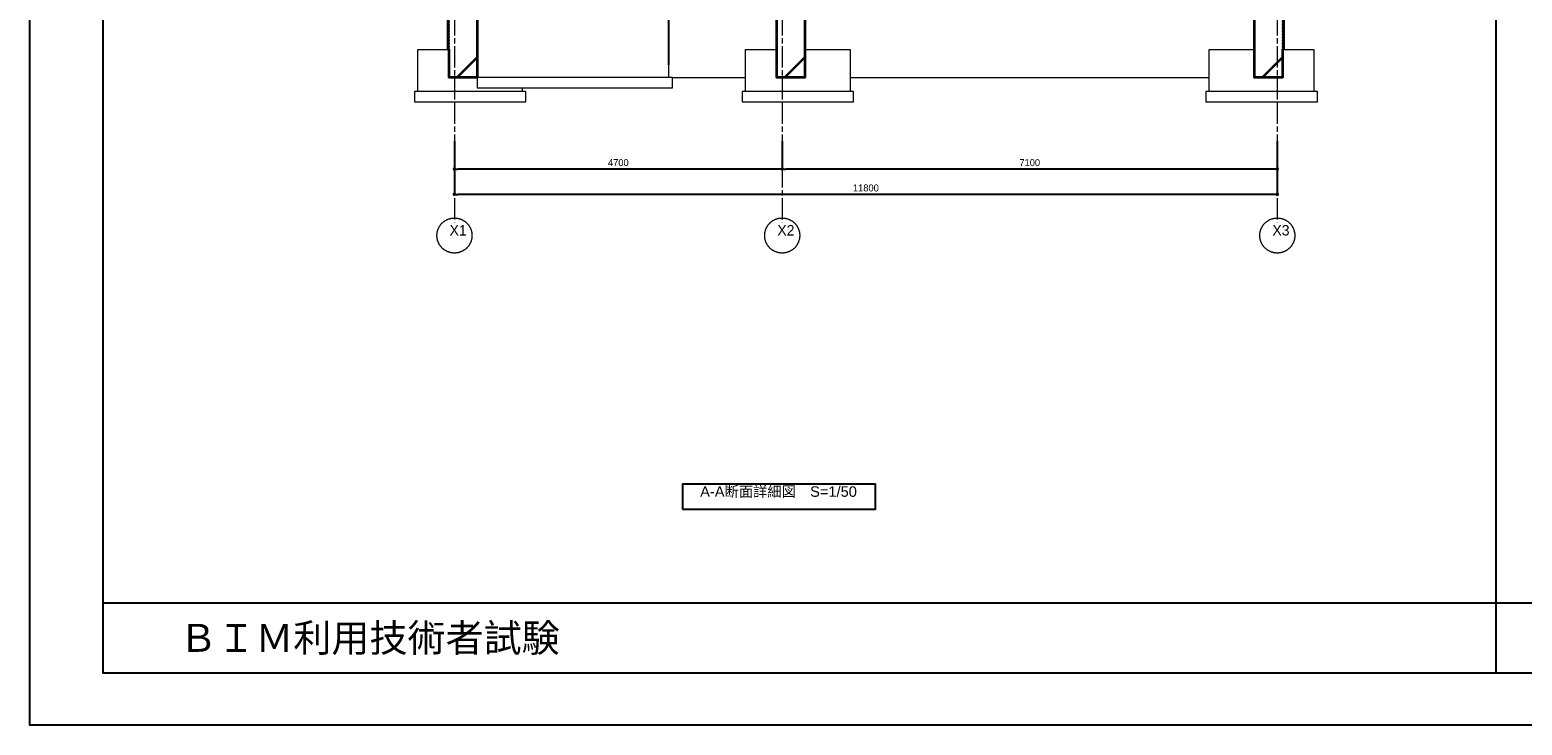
# Model space of a CAD drawing. Header units: millimetres. Extents: x -38341 to 3709, y -10682 to 48718.
# Tile 1 of 118: x -38341 to -16940, y -10682 to -718. Entities that reach past the tile are written whole.
import ezdxf

# ---------------------------------------------------------------- set-up
doc = ezdxf.new("R2010")
doc.units = ezdxf.units.MM
doc.header["$LTSCALE"] = 50
doc.header["$PDMODE"] = 1
doc.header["$PDSIZE"] = -2
doc.linetypes.add('ISO-07 点線', pattern=[0.889, 0.127, -0.762])
doc.linetypes.add('ISO-08 一点鎖線', pattern=[9.144, 6.096, -0.762, 1.524, -0.762])
for name, color, linetype, lineweight in [('00ライン-グリッド-番号', 7, 'Continuous', 5), ('00ライン-グリッド-番号_ハッチング', 7, 'Continuous', 5), ('02モデリング-02基礎-フーチング', 7, 'Continuous', 18), ('02モデリング-02基礎-基礎梁', 7, 'Continuous', 18), ('02モデリング-02基礎-基礎梁_ハッチング', 7, 'Continuous', 5), ('02モデリング-02基礎-栗石', 7, 'Continuous', 5), ('02モデリング-03スラブ', 7, 'Continuous', 5), ('02モデリング-03スラブ-EV', 7, 'Continuous', 5), ('02モデリング-04壁-EV', 7, 'Continuous', 5), ('02モデリング-04壁-外部', 7, 'Continuous', 5), ('02モデリング-04壁-外部_ハッチング', 7, 'Continuous', 5), ('寸法', 7, 'Continuous', 5), ('断面スタイル', 7, 'Continuous', 35), ('解答例線', 7, 'Continuous', 5)]:
    doc.layers.add(name, color=color, linetype=linetype, lineweight=lineweight)
doc.layers.add('00ライン-グリッド-線', color=13, linetype='ISO-08 一点鎖線', lineweight=5, true_color=0xff5454)
doc.styles.add('Helvetica Neue', font='HelveticaNeue.ttc')
doc.styles.add('PT Sans Narrow', font='PTSans.ttc')
doc.styles.get("Standard").update_dxf_attribs({"font": 'txt', "bigfont": 'BIGFONT.SHX'})
doc.dimstyles.new('hiro2', dxfattribs={"dimtxt": 99.953704, "dimasz": 49.996948, "dimexe": 0, "dimexo": 75, "dimgap": 40, "dimtad": 1, "dimdsep": 46, "dimlunit": 6, "dimtxsty": 'PT Sans Narrow', "dimblk": 'DOT', "dimblk1": 'DOT', "dimblk2": 'DOT', "dimcen": 0, "dimazin": 0, "dimtfac": 0.8, "dimtix": 1, "dimtmove": 0, "dimatfit": 0, "dimldrblk": 'VW_FILLEDARROW', "dimfxl": 1, "dimfrac": 2, "dimtolj": 1, "dimarcsym": 0})

# ---------------------------------------------------------------- blocks, each defined once
blk = doc.blocks.new('Section-3')
at = {"layer": '02モデリング-02基礎-フーチング', "color": 7, "linetype": 'Continuous', "lineweight": 18, "transparency": 33554687}
blk.add_line((-12885, -1600), (-12885, -1550), dxfattribs=at)
at = {"layer": '02モデリング-02基礎-フーチング', "color": 7, "linetype": 'Continuous', "lineweight": 18, "transparency": 33554687, "flags": 128}
for points in [[(-14385, -1600), (-14385, -1000), (-13950, -1000)], [(-9685, -1600), (-9685, -1000), (-9235, -1000)], [(-8835, -1000), (-8185, -1000), (-8185, -1600)], [(-3035, -1600), (-3035, -1000), (-2385, -1000)], [(-1970, -1000), (-1535, -1000), (-1535, -1600)]]:
    blk.add_lwpolyline(points, dxfattribs=at)
at = {"layer": '02モデリング-02基礎-基礎梁', "color": 7, "linetype": 'Continuous', "lineweight": 18, "transparency": 33554687}
for p, q in [((-10735, -1400), (-9685, -1400)), ((-8185, -1400), (-3035, -1400))]:
    blk.add_line(p, q, dxfattribs=at)
at = {"layer": '02モデリング-02基礎-栗石', "color": 7, "linetype": 'Continuous', "lineweight": 5, "transparency": 33554687, "flags": 128}
for points in [[(-14435, -1750), (-12835, -1750), (-12835, -1600), (-14435, -1600), (-14435, -1750)], [(-9735, -1750), (-8135, -1750), (-8135, -1600), (-9735, -1600), (-9735, -1750)], [(-3085, -1750), (-1485, -1750), (-1485, -1600), (-3085, -1600), (-3085, -1750)]]:
    blk.add_lwpolyline(points, dxfattribs=at)
at = {"layer": '02モデリング-03スラブ-EV', "color": 7, "linetype": 'Continuous', "lineweight": 5, "transparency": 33554687}
blk.add_line((-10785, -1400), (-10785, -1220), dxfattribs=at)
at = {"layer": '02モデリング-03スラブ-EV', "color": 7, "linetype": 'Continuous', "lineweight": 5, "transparency": 33554687, "flags": 128}
blk.add_lwpolyline([(-13535, -1550), (-10735, -1550), (-10735, -1400), (-13535, -1400), (-13535, -1550)], dxfattribs=at)
at = {"layer": '02モデリング-04壁-EV', "color": 7, "linetype": 'Continuous', "lineweight": 25, "transparency": 33554687}
blk.add_line((-10785, -1220), (-10785, -550), dxfattribs=at)
blk = doc.blocks.new('Section-4')
at = {"color": 255, "linetype": 'Continuous', "lineweight": 5}
for points in [[(-13935, 0), (-13535, 0), (-13535, -1400), (-13935, -1400)], [(-8835, 0), (-8835, -1400), (-9235, -1400), (-9235, 0)], [(-2385, 0), (-1985, 0), (-1985, -1400), (-2385, -1400)]]:
    blk.add_wipeout(points, dxfattribs=at).dxf.layer = '02モデリング-02基礎-基礎梁_ハッチング'
at = {"layer": '02モデリング-02基礎-基礎梁_ハッチング', "linetype": 'Continuous', "lineweight": 5}
h = blk.add_hatch(dxfattribs=at)
h.set_pattern_fill('鉄筋コンクリート [CN] HF-スラブ', style=0, pattern_type=2)
h.set_pattern_definition([(45, (-13726.05, -713.3), (-621.7, 650.7), []), (45, (-13720.9, -719.4), (-621.8, 650.7), []), (45, (-13717.1, -726.5), (-621.8, 650.7), [])])
h.paths.add_polyline_path([(-13935, 0), (-13535, 0), (-13535, -1400), (-13935, -1400)])
h = blk.add_hatch(dxfattribs=at)
h.set_pattern_fill('鉄筋コンクリート [CN] HF-スラブ', style=0, pattern_type=2)
h.set_pattern_definition([(45, (-9026.05, -713.3), (-621.7, 650.7), []), (45, (-9020.9, -719.4), (-621.8, 650.7), []), (45, (-9017.1, -726.5), (-621.8, 650.7), [])])
h.paths.add_polyline_path([(-8835, 0), (-8835, -1400), (-9235, -1400), (-9235, 0)])
h = blk.add_hatch(dxfattribs=at)
h.set_pattern_fill('鉄筋コンクリート [CN] HF-スラブ', style=0, pattern_type=2)
h.set_pattern_definition([(45, (-2176.05, -713.3), (-621.7, 650.7), []), (45, (-2170.9, -719.4), (-621.8, 650.7), []), (45, (-2167.1, -726.5), (-621.8, 650.7), [])])
h.paths.add_polyline_path([(-2385, 0), (-1985, 0), (-1985, -1400), (-2385, -1400)])
at = {"color": 255, "linetype": 'Continuous', "lineweight": 5, "transparency": 33554687}
for points in [[(-13950, 0), (-13950, -1000), (-13935, -1000), (-13935, 0)], [(-1985, 0), (-1985, -1000), (-1970, -1000), (-1970, 0)]]:
    blk.add_wipeout(points, dxfattribs=at).dxf.layer = '02モデリング-04壁-外部_ハッチング'
blk = doc.blocks.new('Section-5')
at = {"layer": '02モデリング-02基礎-基礎梁', "color": 7, "linetype": 'Continuous', "lineweight": 18, "transparency": 33554687}
for p, q in [((-13935, -1400), (-13935, 0)), ((-13535, 0), (-13535, -1400)), ((-9235, -1400), (-9235, 0)), ((-8835, 0), (-8835, -1400)), ((-2385, -1400), (-2385, 0)), ((-1985, 0), (-1985, -1400)), ((-13535, -1400), (-13935, -1400)), ((-8835, -1400), (-9235, -1400)), ((-1985, -1400), (-2385, -1400))]:
    blk.add_line(p, q, dxfattribs=at)
at = {"layer": '02モデリング-04壁-外部', "color": 7, "linetype": 'Continuous', "lineweight": 25, "transparency": 33554687}
for p, q in [((-13950, -1000), (-13950, 0)), ((-1970, -1000), (-1970, 0))]:
    blk.add_line(p, q, dxfattribs=at)
at = {"layer": '02モデリング-04壁-外部', "color": 7, "linetype": 'ISO-07 点線', "lineweight": 18, "transparency": 33554687}
for p, q in [((-13935, -1000), (-13935, 0)), ((-1985, -1000), (-1985, 0))]:
    blk.add_line(p, q, dxfattribs=at)
at = {"layer": '02モデリング-04壁-外部', "color": 7, "linetype": 'Continuous', "lineweight": 5, "transparency": 33554687}
for p, q in [((-13950, -1000), (-13935, -1000)), ((-1985, -1000), (-1970, -1000))]:
    blk.add_line(p, q, dxfattribs=at)
at = {"layer": '断面スタイル', "transparency": 33554687, "flags": 128}
for points in [[(-1970, 13210), (-1970, -1000), (-1985, -1000), (-1985, -1400), (-2385, -1400), (-2385, 0)], [(-8835, -180), (-8835, -1400), (-9235, -1400), (-9235, -180)], [(-13535, -180), (-13535, -1400), (-13935, -1400), (-13935, -1000), (-13950, -1000), (-13950, 13210)]]:
    blk.add_lwpolyline(points, dxfattribs=at)
blk = doc.blocks.new('グループ-21')
at = {"layer": '00ライン-グリッド-番号', "flags": 128}
blk.add_lwpolyline([(193, -17047), (189, -17051), (184, -17056), (180, -17060), (176, -17065), (171, -17069), (167, -17073), (162, -17077), (157, -17081), (152, -17085), (148, -17088), (142, -17092), (137, -17095), (132, -17099), (127, -17102), (121, -17105), (116, -17108), (111, -17111), (105, -17113), (99, -17116), (94, -17118), (88, -17120), (82, -17123), (76, -17124), (70, -17126), (64, -17128), (58, -17129), (52, -17131), (46, -17132), (40, -17133), (34, -17134), (28, -17135), (22, -17135), (16, -17136), (10, -17136), (3, -17136), (-3, -17136), (-9, -17136), (-15, -17136), (-21, -17135), (-27, -17135), (-33, -17134), (-40, -17133), (-46, -17132), (-52, -17131), (-58, -17130), (-64, -17128), (-70, -17126), (-76, -17125), (-81, -17123), (-87, -17121), (-93, -17118), (-99, -17116), (-104, -17114), (-110, -17111), (-115, -17108), (-121, -17105), (-126, -17102), (-132, -17099), (-137, -17096), (-142, -17092), (-147, -17089), (-152, -17085), (-157, -17081), (-162, -17078), (-166, -17074), (-171, -17069), (-175, -17065), (-180, -17061), (-184, -17056), (-188, -17052), (-192, -17047), (-196, -17042), (-200, -17037), (-203, -17033), (-207, -17027), (-210, -17022), (-214, -17017), (-217, -17012), (-220, -17006), (-223, -17001), (-226, -16996), (-228, -16990), (-231, -16984), (-233, -16979), (-235, -16973), (-238, -16967), (-239, -16961), (-241, -16955), (-243, -16949), (-244, -16943), (-246, -16937), (-247, -16931), (-248, -16925), (-249, -16919), (-250, -16913), (-250, -16907), (-251, -16901), (-251, -16895), (-251, -16888), (-251, -16882), (-251, -16876), (-251, -16870), (-250, -16864), (-250, -16858), (-249, -16852), (-248, -16845), (-247, -16839), (-246, -16833), (-245, -16827), (-243, -16821), (-241, -16815), (-240, -16809), (-238, -16804), (-236, -16798), (-233, -16792), (-231, -16786), (-229, -16781), (-226, -16775), (-223, -16770), (-220, -16764), (-217, -16759), (-214, -16753), (-211, -16748), (-207, -16743), (-204, -16738), (-200, -16733), (-196, -16728), (-193, -16723), (-189, -16719), (-184, -16714), (-180, -16710), (-176, -16705), (-171, -16701), (-167, -16697), (-162, -16693), (-157, -16689), (-152, -16685), (-148, -16682), (-142, -16678), (-137, -16675), (-132, -16671), (-127, -16668), (-121, -16665), (-116, -16662), (-111, -16659), (-105, -16657), (-99, -16654), (-94, -16652), (-88, -16650), (-82, -16647), (-76, -16646), (-70, -16644), (-64, -16642), (-58, -16641), (-52, -16639), (-46, -16638), (-40, -16637), (-34, -16636), (-28, -16635), (-22, -16635), (-16, -16634), (-10, -16634), (-3, -16634), (3, -16634), (9, -16634), (15, -16634), (21, -16635), (27, -16635), (33, -16636), (40, -16637), (46, -16638), (52, -16639), (58, -16640), (64, -16642), (70, -16644), (76, -16645), (81, -16647), (87, -16649), (93, -16652), (99, -16654), (104, -16656), (110, -16659), (115, -16662), (121, -16665), (126, -16668), (132, -16671), (137, -16674), (142, -16678), (147, -16681), (152, -16685), (157, -16689), (162, -16692), (166, -16696), (171, -16701), (175, -16705), (180, -16709), (184, -16714), (188, -16718), (192, -16723), (196, -16728), (200, -16733), (203, -16737), (207, -16743), (210, -16748), (214, -16753), (217, -16758), (220, -16764), (223, -16769), (226, -16774), (228, -16780), (231, -16786), (233, -16791), (235, -16797), (238, -16803), (239, -16809), (241, -16815), (243, -16821), (244, -16827), (246, -16833), (247, -16839), (248, -16845), (249, -16851), (250, -16857), (250, -16863), (251, -16869), (251, -16875), (251, -16882), (251, -16888), (251, -16894), (251, -16900), (250, -16906), (250, -16912), (249, -16918), (248, -16925), (247, -16931), (246, -16937), (245, -16943), (243, -16949), (241, -16955), (240, -16961), (238, -16966), (236, -16972), (233, -16978), (231, -16984), (229, -16989), (226, -16995), (223, -17000), (220, -17006), (217, -17011), (214, -17017), (211, -17022), (207, -17027), (204, -17032), (200, -17037), (196, -17042)], close=True, dxfattribs=at)
at = {"color": 255, "lineweight": 5, "transparency": 33554687}
blk.add_wipeout([(-49, -16965), (156, -16965), (156, -16697), (-49, -16697)], dxfattribs=at).dxf.layer = '00ライン-グリッド-番号_ハッチング'
at = {"layer": '00ライン-グリッド-番号', "color": 7, "transparency": 33554687, "insert": (53, -16735), "char_height": 149.9, "attachment_point": 2, "line_spacing_factor": 1.098512, "style": 'PT Sans Narrow'}
blk.add_mtext('X1', dxfattribs=at)
blk = doc.blocks.new('グリッド線-2')
at = {"layer": '00ライン-グリッド-線', "transparency": 33554687}
blk.add_line((0, 0), (0, -14980), dxfattribs=at)
at = {"layer": '00ライン-グリッド-線', "transparency": 33554687, "flags": 128}
blk.add_lwpolyline([(0, -14980), (0, -16885)], dxfattribs=at)
at = {"layer": '00ライン-グリッド-線', "color": 0, "flags": 1}
for tag in ['IFC_UUID', 'instanceID']:
    blk.add_attdef(tag, (-15134, -22934), '', height=0.18, dxfattribs=at)
at = {"layer": '00ライン-グリッド-線', "color": 7, "transparency": 33554687}
blk.add_blockref('グループ-21', (0, 0), dxfattribs=at)
blk = doc.blocks.new('グループ-22')
at = {"layer": '00ライン-グリッド-番号', "flags": 128}
blk.add_lwpolyline([(193, -17047), (189, -17051), (184, -17056), (180, -17060), (176, -17065), (171, -17069), (167, -17073), (162, -17077), (157, -17081), (152, -17085), (148, -17088), (142, -17092), (137, -17095), (132, -17099), (127, -17102), (121, -17105), (116, -17108), (111, -17111), (105, -17113), (99, -17116), (94, -17118), (88, -17120), (82, -17123), (76, -17124), (70, -17126), (64, -17128), (58, -17129), (52, -17131), (46, -17132), (40, -17133), (34, -17134), (28, -17135), (22, -17135), (16, -17136), (10, -17136), (3, -17136), (-3, -17136), (-9, -17136), (-15, -17136), (-21, -17135), (-27, -17135), (-33, -17134), (-40, -17133), (-46, -17132), (-52, -17131), (-58, -17130), (-64, -17128), (-70, -17126), (-76, -17125), (-81, -17123), (-87, -17121), (-93, -17118), (-99, -17116), (-104, -17114), (-110, -17111), (-115, -17108), (-121, -17105), (-126, -17102), (-132, -17099), (-137, -17096), (-142, -17092), (-147, -17089), (-152, -17085), (-157, -17081), (-162, -17078), (-166, -17074), (-171, -17069), (-175, -17065), (-180, -17061), (-184, -17056), (-188, -17052), (-192, -17047), (-196, -17042), (-200, -17037), (-203, -17033), (-207, -17027), (-210, -17022), (-214, -17017), (-217, -17012), (-220, -17006), (-223, -17001), (-226, -16996), (-228, -16990), (-231, -16984), (-233, -16979), (-235, -16973), (-238, -16967), (-239, -16961), (-241, -16955), (-243, -16949), (-244, -16943), (-246, -16937), (-247, -16931), (-248, -16925), (-249, -16919), (-250, -16913), (-250, -16907), (-251, -16901), (-251, -16895), (-251, -16888), (-251, -16882), (-251, -16876), (-251, -16870), (-250, -16864), (-250, -16858), (-249, -16852), (-248, -16845), (-247, -16839), (-246, -16833), (-245, -16827), (-243, -16821), (-241, -16815), (-240, -16809), (-238, -16804), (-236, -16798), (-233, -16792), (-231, -16786), (-229, -16781), (-226, -16775), (-223, -16770), (-220, -16764), (-217, -16759), (-214, -16753), (-211, -16748), (-207, -16743), (-204, -16738), (-200, -16733), (-196, -16728), (-193, -16723), (-189, -16719), (-184, -16714), (-180, -16710), (-176, -16705), (-171, -16701), (-167, -16697), (-162, -16693), (-157, -16689), (-152, -16685), (-148, -16682), (-142, -16678), (-137, -16675), (-132, -16671), (-127, -16668), (-121, -16665), (-116, -16662), (-111, -16659), (-105, -16657), (-99, -16654), (-94, -16652), (-88, -16650), (-82, -16647), (-76, -16646), (-70, -16644), (-64, -16642), (-58, -16641), (-52, -16639), (-46, -16638), (-40, -16637), (-34, -16636), (-28, -16635), (-22, -16635), (-16, -16634), (-10, -16634), (-3, -16634), (3, -16634), (9, -16634), (15, -16634), (21, -16635), (27, -16635), (33, -16636), (40, -16637), (46, -16638), (52, -16639), (58, -16640), (64, -16642), (70, -16644), (76, -16645), (81, -16647), (87, -16649), (93, -16652), (99, -16654), (104, -16656), (110, -16659), (115, -16662), (121, -16665), (126, -16668), (132, -16671), (137, -16674), (142, -16678), (147, -16681), (152, -16685), (157, -16689), (162, -16692), (166, -16696), (171, -16701), (175, -16705), (180, -16709), (184, -16714), (188, -16718), (192, -16723), (196, -16728), (200, -16733), (203, -16737), (207, -16743), (210, -16748), (214, -16753), (217, -16758), (220, -16764), (223, -16769), (226, -16774), (228, -16780), (231, -16786), (233, -16791), (235, -16797), (238, -16803), (239, -16809), (241, -16815), (243, -16821), (244, -16827), (246, -16833), (247, -16839), (248, -16845), (249, -16851), (250, -16857), (250, -16863), (251, -16869), (251, -16875), (251, -16882), (251, -16888), (251, -16894), (251, -16900), (250, -16906), (250, -16912), (249, -16918), (248, -16925), (247, -16931), (246, -16937), (245, -16943), (243, -16949), (241, -16955), (240, -16961), (238, -16966), (236, -16972), (233, -16978), (231, -16984), (229, -16989), (226, -16995), (223, -17000), (220, -17006), (217, -17011), (214, -17017), (211, -17022), (207, -17027), (204, -17032), (200, -17037), (196, -17042)], close=True, dxfattribs=at)
at = {"color": 255, "lineweight": 5, "transparency": 33554687}
blk.add_wipeout([(-49, -16965), (156, -16965), (156, -16697), (-49, -16697)], dxfattribs=at).dxf.layer = '00ライン-グリッド-番号_ハッチング'
at = {"layer": '00ライン-グリッド-番号', "color": 7, "transparency": 33554687, "insert": (53, -16735), "char_height": 149.9, "attachment_point": 2, "line_spacing_factor": 1.098512, "style": 'PT Sans Narrow'}
blk.add_mtext('X2', dxfattribs=at)
blk = doc.blocks.new('グリッド線-3')
at = {"layer": '00ライン-グリッド-線', "transparency": 33554687}
blk.add_line((0, 0), (0, -14980), dxfattribs=at)
at = {"layer": '00ライン-グリッド-線', "transparency": 33554687, "flags": 128}
blk.add_lwpolyline([(0, -14980), (0, -16885)], dxfattribs=at)
at = {"layer": '00ライン-グリッド-線', "color": 0, "flags": 1}
for tag in ['IFC_UUID', 'instanceID']:
    blk.add_attdef(tag, (-10434, -22934), '', height=0.18, dxfattribs=at)
at = {"layer": '00ライン-グリッド-線', "color": 7, "transparency": 33554687}
blk.add_blockref('グループ-22', (0, 0), dxfattribs=at)
blk = doc.blocks.new('グループ-23')
at = {"layer": '00ライン-グリッド-番号', "flags": 128}
blk.add_lwpolyline([(193, -17047), (189, -17051), (184, -17056), (180, -17060), (176, -17065), (171, -17069), (167, -17073), (162, -17077), (157, -17081), (152, -17085), (148, -17088), (142, -17092), (137, -17095), (132, -17099), (127, -17102), (121, -17105), (116, -17108), (111, -17111), (105, -17113), (99, -17116), (94, -17118), (88, -17120), (82, -17123), (76, -17124), (70, -17126), (64, -17128), (58, -17129), (52, -17131), (46, -17132), (40, -17133), (34, -17134), (28, -17135), (22, -17135), (16, -17136), (10, -17136), (3, -17136), (-3, -17136), (-9, -17136), (-15, -17136), (-21, -17135), (-27, -17135), (-33, -17134), (-40, -17133), (-46, -17132), (-52, -17131), (-58, -17130), (-64, -17128), (-70, -17126), (-76, -17125), (-81, -17123), (-87, -17121), (-93, -17118), (-99, -17116), (-104, -17114), (-110, -17111), (-115, -17108), (-121, -17105), (-126, -17102), (-132, -17099), (-137, -17096), (-142, -17092), (-147, -17089), (-152, -17085), (-157, -17081), (-162, -17078), (-166, -17074), (-171, -17069), (-175, -17065), (-180, -17061), (-184, -17056), (-188, -17052), (-192, -17047), (-196, -17042), (-200, -17037), (-203, -17033), (-207, -17027), (-210, -17022), (-214, -17017), (-217, -17012), (-220, -17006), (-223, -17001), (-226, -16996), (-228, -16990), (-231, -16984), (-233, -16979), (-235, -16973), (-238, -16967), (-239, -16961), (-241, -16955), (-243, -16949), (-244, -16943), (-246, -16937), (-247, -16931), (-248, -16925), (-249, -16919), (-250, -16913), (-250, -16907), (-251, -16901), (-251, -16895), (-251, -16888), (-251, -16882), (-251, -16876), (-251, -16870), (-250, -16864), (-250, -16858), (-249, -16852), (-248, -16845), (-247, -16839), (-246, -16833), (-245, -16827), (-243, -16821), (-241, -16815), (-240, -16809), (-238, -16804), (-236, -16798), (-233, -16792), (-231, -16786), (-229, -16781), (-226, -16775), (-223, -16770), (-220, -16764), (-217, -16759), (-214, -16753), (-211, -16748), (-207, -16743), (-204, -16738), (-200, -16733), (-196, -16728), (-193, -16723), (-189, -16719), (-184, -16714), (-180, -16710), (-176, -16705), (-171, -16701), (-167, -16697), (-162, -16693), (-157, -16689), (-152, -16685), (-148, -16682), (-142, -16678), (-137, -16675), (-132, -16671), (-127, -16668), (-121, -16665), (-116, -16662), (-111, -16659), (-105, -16657), (-99, -16654), (-94, -16652), (-88, -16650), (-82, -16647), (-76, -16646), (-70, -16644), (-64, -16642), (-58, -16641), (-52, -16639), (-46, -16638), (-40, -16637), (-34, -16636), (-28, -16635), (-22, -16635), (-16, -16634), (-10, -16634), (-3, -16634), (3, -16634), (9, -16634), (15, -16634), (21, -16635), (27, -16635), (33, -16636), (40, -16637), (46, -16638), (52, -16639), (58, -16640), (64, -16642), (70, -16644), (76, -16645), (81, -16647), (87, -16649), (93, -16652), (99, -16654), (104, -16656), (110, -16659), (115, -16662), (121, -16665), (126, -16668), (132, -16671), (137, -16674), (142, -16678), (147, -16681), (152, -16685), (157, -16689), (162, -16692), (166, -16696), (171, -16701), (175, -16705), (180, -16709), (184, -16714), (188, -16718), (192, -16723), (196, -16728), (200, -16733), (203, -16737), (207, -16743), (210, -16748), (214, -16753), (217, -16758), (220, -16764), (223, -16769), (226, -16774), (228, -16780), (231, -16786), (233, -16791), (235, -16797), (238, -16803), (239, -16809), (241, -16815), (243, -16821), (244, -16827), (246, -16833), (247, -16839), (248, -16845), (249, -16851), (250, -16857), (250, -16863), (251, -16869), (251, -16875), (251, -16882), (251, -16888), (251, -16894), (251, -16900), (250, -16906), (250, -16912), (249, -16918), (248, -16925), (247, -16931), (246, -16937), (245, -16943), (243, -16949), (241, -16955), (240, -16961), (238, -16966), (236, -16972), (233, -16978), (231, -16984), (229, -16989), (226, -16995), (223, -17000), (220, -17006), (217, -17011), (214, -17017), (211, -17022), (207, -17027), (204, -17032), (200, -17037), (196, -17042)], close=True, dxfattribs=at)
at = {"color": 255, "lineweight": 5, "transparency": 33554687}
blk.add_wipeout([(-49, -16965), (156, -16965), (156, -16697), (-49, -16697)], dxfattribs=at).dxf.layer = '00ライン-グリッド-番号_ハッチング'
at = {"layer": '00ライン-グリッド-番号', "color": 7, "transparency": 33554687, "insert": (53, -16735), "char_height": 149.9, "attachment_point": 2, "line_spacing_factor": 1.098512, "style": 'PT Sans Narrow'}
blk.add_mtext('X3', dxfattribs=at)
blk = doc.blocks.new('グリッド線-4')
at = {"layer": '00ライン-グリッド-線', "transparency": 33554687}
blk.add_line((0, 0), (0, -14980), dxfattribs=at)
at = {"layer": '00ライン-グリッド-線', "transparency": 33554687, "flags": 128}
blk.add_lwpolyline([(0, -14980), (0, -16885)], dxfattribs=at)
at = {"layer": '00ライン-グリッド-線', "color": 0, "flags": 1}
for tag in ['IFC_UUID', 'instanceID']:
    blk.add_attdef(tag, (-3334, -22934), '', height=0.18, dxfattribs=at)
at = {"layer": '00ライン-グリッド-線', "color": 7, "transparency": 33554687}
blk.add_blockref('グループ-23', (0, 0), dxfattribs=at)
blk = doc.blocks.new('_Dot')
at = {"color": 0, "linetype": 'ByBlock', "lineweight": -2}
blk.add_line((-0.5, 0), (-1, 0), dxfattribs=at)
at = {"color": 0, "linetype": 'ByBlock', "const_width": 0.5}
blk.add_lwpolyline([(-0.25, 0, 1), (0.25, 0, 1)], format="xyb", close=True, dxfattribs=at)
blk = doc.blocks.new('*D133')
at = {"layer": 'Defpoints', "color": 0, "transparency": 33554687}
for p in [(-32252, -2236), (-27552, -2236), (-32252, -2712)]:
    blk.add_point(p, dxfattribs=at)
at = {"layer": '寸法', "color": 0, "linetype": 'Continuous', "lineweight": -2, "transparency": 33554687}
for p, q in [((-32252, -2311), (-32252, -2712)), ((-27552, -2311), (-27552, -2712)), ((-27602, -2712), (-32202, -2712))]:
    blk.add_line(p, q, dxfattribs=at)
at = {"layer": '寸法', "color": 0, "lineweight": -2, "xscale": 49.99694824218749, "yscale": 49.99694824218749, "zscale": 49.99694824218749, "rotation": 180}
blk.add_blockref('_Dot', (-32252, -2712), dxfattribs=at)
at = {"layer": '寸法', "color": 0, "lineweight": -2, "xscale": 49.99694824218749, "yscale": 49.99694824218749, "zscale": 49.99694824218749}
blk.add_blockref('_Dot', (-27552, -2712), dxfattribs=at)
at = {"layer": '寸法', "color": 0, "lineweight": 5, "transparency": 33554687, "insert": (-29902, -2621), "char_height": 100, "attachment_point": 5, "style": 'PT Sans Narrow'}
blk.add_mtext('\\A1;4700', dxfattribs=at)
blk = doc.blocks.new('VW_FILLEDARROW')
at = {"linetype": 'Continuous', "lineweight": 0, "transparency": 16777216}
blk.add_hatch(color=0, dxfattribs=at).paths.add_polyline_path([(-1.2, 0.32), (0, 0), (-1.2, -0.32), (-0.9, 0)])
at = {"color": 0, "linetype": 'Continuous', "lineweight": 5, "transparency": 16777216, "flags": 128}
blk.add_lwpolyline([(-1.2, 0.32), (0, 0), (-1.2, -0.32), (-0.9, 0)], close=True, dxfattribs=at)
blk = doc.blocks.new('*D134')
at = {"layer": 'Defpoints', "color": 0, "transparency": 33554687}
for p in [(-27552, -2236), (-20452, -2236), (-27552, -2712)]:
    blk.add_point(p, dxfattribs=at)
at = {"layer": '寸法', "color": 0, "linetype": 'Continuous', "lineweight": -2, "transparency": 33554687}
for p, q in [((-27552, -2311), (-27552, -2712)), ((-20452, -2311), (-20452, -2712)), ((-20502, -2712), (-27502, -2712))]:
    blk.add_line(p, q, dxfattribs=at)
at = {"layer": '寸法', "color": 0, "lineweight": -2, "xscale": 49.99694824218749, "yscale": 49.99694824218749, "zscale": 49.99694824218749, "rotation": 180}
blk.add_blockref('_Dot', (-27552, -2712), dxfattribs=at)
at = {"layer": '寸法', "color": 0, "lineweight": -2, "xscale": 49.99694824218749, "yscale": 49.99694824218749, "zscale": 49.99694824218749}
blk.add_blockref('_Dot', (-20452, -2712), dxfattribs=at)
at = {"layer": '寸法', "color": 0, "lineweight": 5, "transparency": 33554687, "insert": (-24002, -2621), "char_height": 100, "attachment_point": 5, "style": 'PT Sans Narrow'}
blk.add_mtext('\\A1;7100', dxfattribs=at)
blk = doc.blocks.new('*D135')
at = {"layer": 'Defpoints', "color": 0, "transparency": 33554687}
for p in [(-32252, -2236), (-20452, -2236), (-32252, -3075)]:
    blk.add_point(p, dxfattribs=at)
at = {"layer": '寸法', "color": 0, "linetype": 'Continuous', "lineweight": -2, "transparency": 33554687}
for p, q in [((-32252, -2311), (-32252, -3075)), ((-20452, -2311), (-20452, -3075)), ((-20502, -3075), (-32202, -3075))]:
    blk.add_line(p, q, dxfattribs=at)
at = {"layer": '寸法', "color": 0, "lineweight": -2, "xscale": 49.99694824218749, "yscale": 49.99694824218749, "zscale": 49.99694824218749, "rotation": 180}
blk.add_blockref('_Dot', (-32252, -3075), dxfattribs=at)
at = {"layer": '寸法', "color": 0, "lineweight": -2, "xscale": 49.99694824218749, "yscale": 49.99694824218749, "zscale": 49.99694824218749}
blk.add_blockref('_Dot', (-20452, -3075), dxfattribs=at)
at = {"layer": '寸法', "color": 0, "lineweight": 5, "transparency": 33554687, "insert": (-26352, -2984), "char_height": 100, "attachment_point": 5, "style": 'PT Sans Narrow'}
blk.add_mtext('\\A1;11800', dxfattribs=at)
blk = doc.blocks.new('_図面枠 (3D)')
at = {"layer": '解答例線', "color": 7, "linetype": 'Continuous', "lineweight": 25, "transparency": 33554687}
for p, q in [((-50, -1505), (-50, -55925)), ((39898, -55925), (-39998, -55925)), ((-50, -55925), (-50, -57935))]:
    blk.add_line(p, q, dxfattribs=at)
at = {"layer": '解答例線', "color": 7, "linetype": 'Continuous', "lineweight": 25, "transparency": 33554687, "flags": 128}
for points in [[(-42100, -20), (42000, -20), (42000, -59420), (-42100, -59420)], [(-39998, -1505), (39898, -1505), (39898, -57935), (-39998, -57935)], [(-23381, -53234), (-17849, -53234), (-17849, -52516), (-23381, -52516)]]:
    blk.add_lwpolyline(points, close=True, dxfattribs=at)
at = {"layer": '解答例線', "color": 7, "transparency": 33554687, "line_spacing_factor": 0.25, "style": 'Helvetica Neue'}
for s, insert, char_height, attachment_point in [('A-A断面詳細図\u3000S=1/50', (-20627, -52575), 300, 2), ('\u3000\u3000ＢＩＭ利用技術者試験', (-39998, -56966), 800, 4)]:
    blk.add_mtext(s, dxfattribs=dict(at, insert=insert, char_height=char_height, attachment_point=attachment_point))

msp = doc.modelspace()

# ---------------------------------------------------------------- block references
at = {"layer": '02モデリング-03スラブ', "color": 7, "transparency": 33554687}
msp.add_blockref('Section-3', (-18391.964, 0), dxfattribs=at)

# ---------------------------------------------------------------- next in the draw order: block references
msp.add_blockref('Section-4', (-18391.964, 0), dxfattribs=at)

# ---------------------------------------------------------------- next in the draw order: block references
msp.add_blockref('Section-5', (-18391.964, 0), dxfattribs=at)

# ---------------------------------------------------------------- next in the draw order: block references
at = {"layer": '00ライン-グリッド-線'}
for name, p in [('グリッド線-2', (-32251.964, 13220)), ('グリッド線-3', (-27551.964, 13220)), ('グリッド線-4', (-20451.964, 13220))]:
    msp.add_blockref(name, p, dxfattribs=at)

# ---------------------------------------------------------------- next in the draw order: block references
at = {"layer": '解答例線', "color": 7, "transparency": 33554687, "xscale": 0.5, "yscale": 0.5, "zscale": 0.5}
msp.add_blockref('_図面枠 (3D)', (-17290.959, 19028.052), dxfattribs=at)

# ---------------------------------------------------------------- next in the draw order: dimensions: what is measured, and where the dimension line sits
at = {"layer": '寸法', "color": 7, "linetype": 'Continuous', "lineweight": 5, "transparency": 33554687}
for base, p1, p2, picture, middle in [((-32251.964, -2712.5), (-27551.964, -2236.25), (-32251.964, -2236.25), '*D133', (-29901.964, -2620.893)), ((-32251.964, -3075.452), (-20451.964, -2236.25), (-32251.964, -2236.25), '*D135', (-26351.964, -2983.845)), ((-27551.964, -2712.5), (-20451.964, -2236.25), (-27551.964, -2236.25), '*D134', (-24001.964, -2620.893))]:
    dim = msp.add_linear_dim(base=base, p1=p1, p2=p2, dimstyle='hiro2', override={"dimpost": '<>', "dimtxsty": 'PT Sans Narrow', "dimtmove": 2}, dxfattribs=at)
    dim.commit()
    dim.dimension.update_dxf_attribs({"geometry": picture, "text_midpoint": middle})

doc.saveas('drawing.dxf')
